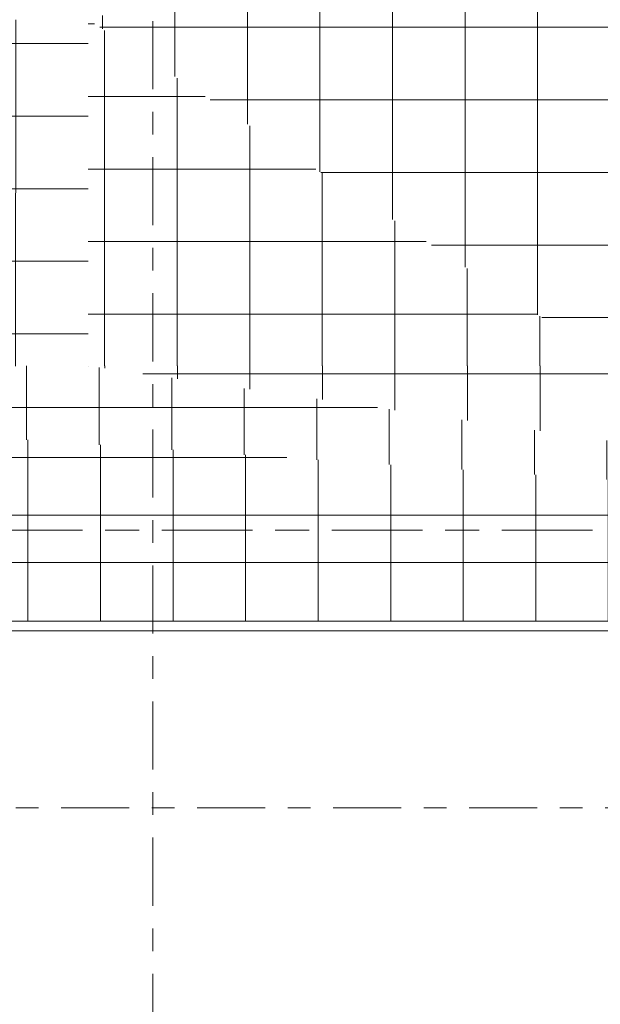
# Model space of a CAD drawing. Header units: metres. Extents: x 2 to 165, y -54 to 869.
# Tile 97 of 106: x 73.58 to 76.14, y 9.89 to 14.23. Entities that reach past the tile are written whole.
import ezdxf

# ---------------------------------------------------------------- set-up
doc = ezdxf.new("R2010")
doc.units = ezdxf.units.M
doc.linetypes.add('_Rasterlinie_', pattern=[0.75, 0.4, -0.1, 0.15, -0.1])
doc.linetypes.add('_Schnittlinie_', pattern=[0.6, 0.3, -0.1, 0.1, -0.1])
for name, color, linetype, lineweight in [('A_Bem', 7, 'Continuous', 5), ('A_Bem-100', 7, 'Continuous', 5), ('A_Geschossdecken', 7, 'Continuous', 5), ('A_Geschossdecken_Oberflächenschraffur', 7, 'Continuous', 5), ('A_Raster', 128, 'Continuous', 5), ('A_Symbol-S_A', 172, 'Continuous', 5)]:
    doc.layers.add(name, color=color, linetype=linetype, lineweight=lineweight)
doc.styles.add('ISOCPEUR', font='isocpeur.ttf', dxfattribs={"width": 0.8, "height": 0.25})
doc.dimstyles.new('BLB-Standard_2_5_Aussen_maskiert_1', dxfattribs={"dimscale": 0.3048, "dimtxt": 0.2489952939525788, "dimasz": 0.4921259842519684, "dimexe": 1.328740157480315, "dimexo": 0.0625, "dimgap": 0.03280839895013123, "dimtad": 1, "dimrnd": 0.001, "dimzin": 0, "dimdsep": 46, "dimtxsty": 'ISOCPEUR', "dimblk1": 'OBLIQUE', "dimblk2": 'OBLIQUE', "dimsah": 1, "dimcen": 0.09, "dimdle": 0.1640419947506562, "dimazin": 0, "dimtfac": 1, "dimtdec": 4, "dimtix": 1, "dimtmove": 0, "dimatfit": 3, "dimfxl": 1.328740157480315, "dimfxlon": 1, "dimtvp": 1, "dimtfill": 1, "dimtolj": 1, "dimtzin": 0, "dimarcsym": 2})
pattern_1 = [(0, (56.97274615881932, 0), (0, 0.32), []), (90, (56.97274615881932, 0), (-0.32, 1.959434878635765e-17), [])]
pattern_2 = [(359.996, (56.98074615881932, 0.094), (2.234021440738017e-05, 0.3199999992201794), []), (90, (56.98074615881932, 0.094), (-0.32, 1.959434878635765e-17), [])]
pattern_3 = [(359.9949999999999, (56.98074615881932, 0.121), (2.792526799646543e-05, 0.3199999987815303), []), (90, (56.98074615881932, 0.121), (-0.32, 1.959434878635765e-17), [])]
pattern_4 = [(359.9879999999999, (56.99074615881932, 0.138), (6.702064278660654e-05, 0.3199999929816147), []), (90, (56.99074615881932, 0.138), (-0.32, 1.959434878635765e-17), [])]
pattern_5 = [(0, (56.97274615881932, 0.142), (0, 0.32), []), (90, (56.97274615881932, 0.142), (-0.32, 1.959434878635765e-17), [])]
pattern_6 = [(0.002, (56.96674615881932, 0.042), (-1.11701072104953e-05, 0.3199999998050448), []), (90, (56.96674615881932, 0.042), (-0.32, 1.959434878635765e-17), [])]
pattern_7 = [(359.982, (56.99174615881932, 0.236), (0.000100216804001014, 0.3189999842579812), []), (90, (56.99174615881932, 0.236), (-0.32, 1.959434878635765e-17), [])]

# ---------------------------------------------------------------- blocks, each defined once
blk = doc.blocks.new('Floors 1 - Floors 1-8100432-AB- E0-  OK FFB')
at = {"layer": 'A_Geschossdecken', "color": 253, "lineweight": 9}
for p, q in [((21.01708726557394, 11.58172530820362), (2.979702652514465, 11.58145886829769)), ((3.023383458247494, 11.53777870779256), (20.97340645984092, 11.53804385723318)), ((3.023383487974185, 11.53777810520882), (20.97340643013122, 11.53804325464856))]:
    blk.add_line(p, q, dxfattribs=at)
blk = doc.blocks.new('FP_55-AB- E0-  OK FFB')
at = {"layer": 'A_Geschossdecken_Oberflächenschraffur'}
for p, q in [((12.10580357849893, 12.70612926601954), (12.10584323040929, 14.23275451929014)), ((12.10580357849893, 12.70612926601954), (12.10584323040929, 14.23275451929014)), ((12.42580343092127, 12.70612624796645), (12.42584308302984, 14.23275150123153)), ((12.42580343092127, 12.70612624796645), (12.42584308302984, 14.23275150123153)), ((12.74580328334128, 12.7061232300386), (12.74584293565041, 14.23274848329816)), ((12.74580328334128, 12.7061232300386), (12.74584293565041, 14.23274848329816)), ((13.06580313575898, 12.70612021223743), (13.06584278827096, 14.23274546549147)), ((13.06580313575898, 12.70612021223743), (13.06584278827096, 14.23274546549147)), ((13.38580298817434, 12.70611719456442), (13.38584264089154, 14.23274244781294)), ((13.38580298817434, 12.70611719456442), (13.38584264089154, 14.23274244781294)), ((13.70580284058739, 12.70611417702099), (13.70584249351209, 14.232739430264)), ((13.70580284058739, 12.70611417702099), (13.70584249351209, 14.232739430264)), ((14.02580269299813, 12.70611115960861), (14.02584234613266, 14.23273641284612)), ((14.02580269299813, 12.70611115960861), (14.02584234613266, 14.23273641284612)), ((14.34580254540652, 12.70610814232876), (14.34584219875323, 14.23273339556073)), ((14.34580254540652, 12.70610814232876), (14.34584219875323, 14.23273339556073)), ((14.66580239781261, 12.70610512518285), (14.66584205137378, 14.23273037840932)), ((14.66580239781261, 12.70610512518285), (14.66584205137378, 14.23273037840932)), ((14.98580225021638, 12.70610210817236), (14.98584190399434, 14.23272736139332)), ((14.98580225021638, 12.70610210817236), (14.98584190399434, 14.23272736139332)), ((15.30580210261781, 12.70609909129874), (15.30584175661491, 14.23272434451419)), ((15.30580210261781, 12.70609909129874), (15.30584175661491, 14.23272434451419)), ((15.62580195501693, 12.70609607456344), (15.62584160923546, 14.23272132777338)), ((15.62580195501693, 12.70609607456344), (15.62584160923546, 14.23272132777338)), ((15.94580180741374, 12.70609305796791), (15.94584146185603, 14.23271831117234)), ((15.94580180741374, 12.70609305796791), (15.94584146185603, 14.23271831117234)), ((16.26580165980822, 12.70609004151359), (16.26584131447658, 14.23271529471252)), ((16.26580165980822, 12.70609004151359), (16.26584131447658, 14.23271529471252)), ((16.5858015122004, 12.70608702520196), (16.58584116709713, 14.23271227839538)), ((16.5858015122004, 12.70608702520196), (16.58584116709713, 14.23271227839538)), ((11.89491472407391, 14.1275907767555), (16.90593214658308, 14.12754352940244)), ((11.89491472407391, 14.1275907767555), (16.90593214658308, 14.12754352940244)), ((11.8949177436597, 13.80780842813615), (16.90593516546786, 13.8077611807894)), ((11.8949177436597, 13.80780842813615), (16.90593516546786, 13.8077611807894)), ((11.89492076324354, 13.48802607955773), (16.90593818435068, 13.4879788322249)), ((11.89492076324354, 13.48802607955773), (16.90593818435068, 13.4879788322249)), ((11.89492378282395, 13.16824373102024), (16.90594120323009, 13.16819648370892)), ((11.89492378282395, 13.16824373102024), (16.90594120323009, 13.16819648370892)), ((11.8949268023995, 12.84846138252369), (16.90594422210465, 12.8484141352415)), ((11.8949268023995, 12.84846138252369), (16.90594422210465, 12.8484141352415)), ((16.90580136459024, 12.70608400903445), (16.90580136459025, 12.70608400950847)), ((16.90580136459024, 12.70608400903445), (16.90580136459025, 12.70608400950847))]:
    blk.add_line(p, q, dxfattribs=at)
blk = doc.blocks.new('DIMBLOCK257-AB- E0-  OK FFB')
at = {"layer": 'A_Bem-100'}
for p, q in [((59.99612961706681, 10.03662060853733), (59.99612961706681, 9.22662060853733)), ((59.99612961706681, 9.631620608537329), (59.99612961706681, 10.03662060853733)), ((77.94615261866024, 10.03662060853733), (77.94615261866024, 9.22662060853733)), ((77.94615261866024, 9.631620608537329), (77.94615261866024, 10.03662060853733)), ((59.99612961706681, 9.631620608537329), (77.94615261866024, 9.631620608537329))]:
    blk.add_line(p, q, dxfattribs=at)
at = {"layer": 'A_Bem-100', "lineweight": 9}
for p, q in [((59.99612961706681, 9.631620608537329), (60.07112961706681, 9.706620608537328)), ((77.94615261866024, 9.631620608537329), (78.02115261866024, 9.706620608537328)), ((59.99612961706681, 9.631620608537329), (59.92112961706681, 9.556620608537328)), ((77.94615261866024, 9.631620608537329), (77.87115261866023, 9.556620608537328))]:
    blk.add_line(p, q, dxfattribs=at)
at = {"layer": 'A_Bem-100', "color": 0, "insert": (68.68232556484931, 9.96823454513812), "char_height": 0.25, "width": 0.6931573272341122, "attachment_point": 1, "line_spacing_factor": 1.149209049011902, "style": 'ISOCPEUR', "bg_fill": 3, "box_fill_scale": 1.25, "bg_fill_color": 256, "bg_fill_true_color": 13158600, "bg_fill_transparency": 0}
blk.add_mtext('17,95', dxfattribs=at)
blk = doc.blocks.new('_Oblique')
at = {"color": 0, "linetype": 'ByBlock', "lineweight": -2}
blk.add_line((-0.5, -0.5), (0.5, 0.5), dxfattribs=at)

msp = doc.modelspace()

# ---------------------------------------------------------------- hatches: boundary and pattern name
at = {"layer": 'A_Geschossdecken_Oberflächenschraffur'}
h = msp.add_hatch(dxfattribs=at)
h.set_pattern_fill('FP_429', color=256, style=0, pattern_type=2)
h.set_pattern_definition(pattern_2)
h.paths.add_polyline_path([(76.2051932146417, 14.23300997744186), (78.41211052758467, 15.52380217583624), (78.2922466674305, 15.5237245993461), (73.87867731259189, 14.23300997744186), (74.35478193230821, 14.23300997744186)], flags=0)
h = msp.add_hatch(dxfattribs=at)
h.set_pattern_fill('FP_429', color=256, style=0, pattern_type=2)
h.set_pattern_definition(pattern_2)
h.paths.add_polyline_path([(76.2051932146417, 14.23300997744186), (78.41211052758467, 15.52380217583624), (78.2922466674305, 15.5237245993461), (73.87867731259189, 14.23300997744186), (74.35478193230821, 14.23300997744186)], flags=0)
h = msp.add_hatch(dxfattribs=at)
h.set_pattern_fill('FP_495', color=256, style=0, pattern_type=2)
h.set_pattern_definition(pattern_3)
h.paths.add_polyline_path([(76.2051932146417, 12.70638472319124), (76.2051932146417, 14.23300997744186), (73.87867731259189, 14.23300997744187), (75.22313167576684, 13.3507989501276)], flags=0)
h = msp.add_hatch(dxfattribs=at)
h.set_pattern_fill('FP_495', color=256, style=0, pattern_type=2)
h.set_pattern_definition(pattern_3)
h.paths.add_polyline_path([(76.2051932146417, 12.70638472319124), (76.2051932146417, 14.23300997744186), (73.87867731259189, 14.23300997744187), (75.22313167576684, 13.3507989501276)], flags=0)
h = msp.add_hatch(dxfattribs=at)
h.set_pattern_fill('FP_496', color=256, style=0, pattern_type=2)
h.set_pattern_definition(pattern_4)
h.paths.add_polyline_path([(76.2051932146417, 12.70638472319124), (73.87867731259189, 14.23300997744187), (73.87867731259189, 12.70638472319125), (75.75605644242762, 12.70638472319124)], flags=0)
h = msp.add_hatch(dxfattribs=at)
h.set_pattern_fill('FP_496', color=256, style=0, pattern_type=2)
h.set_pattern_definition(pattern_4)
h.paths.add_polyline_path([(76.2051932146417, 12.70638472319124), (73.87867731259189, 14.23300997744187), (73.87867731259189, 12.70638472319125), (75.75605644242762, 12.70638472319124)], flags=0)
h = msp.add_hatch(dxfattribs=at)
h.set_pattern_fill('FP_509', color=256, style=0, pattern_type=2)
h.set_pattern_definition(pattern_5)
h.paths.add_polyline_path([(59.51612961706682, 12.04777161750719), (78.45615261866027, 12.04805139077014), (68.86765988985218, 12.70638472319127), (59.52010206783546, 12.04805139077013)], flags=0)
h = msp.add_hatch(dxfattribs=at)
h.set_pattern_fill('FP_509', color=256, style=0, pattern_type=2)
h.set_pattern_definition(pattern_5)
h.paths.add_polyline_path([(59.51612961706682, 12.04777161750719), (78.45615261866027, 12.04805139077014), (68.86765988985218, 12.70638472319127), (59.52010206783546, 12.04805139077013)], flags=0)
h = msp.add_hatch(dxfattribs=at)
h.set_pattern_fill('FP_510', color=256, style=0, pattern_type=2)
h.set_pattern_definition(pattern_6)
h.paths.add_polyline_path([(78.45615261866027, 12.04805139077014), (73.87867731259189, 12.70638472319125), (68.86765988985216, 12.70638472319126), (78.42895708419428, 12.04991860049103)], flags=0)
h = msp.add_hatch(dxfattribs=at)
h.set_pattern_fill('FP_510', color=256, style=0, pattern_type=2)
h.set_pattern_definition(pattern_6)
h.paths.add_polyline_path([(78.45615261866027, 12.04805139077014), (73.87867731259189, 12.70638472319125), (68.86765988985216, 12.70638472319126), (78.42895708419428, 12.04991860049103)], flags=0)
h = msp.add_hatch(dxfattribs=at)
h.set_pattern_fill('FP_515', color=256, style=0, pattern_type=2)
h.set_pattern_definition(pattern_7)
h.paths.add_polyline_path([(78.45615261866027, 12.04805139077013), (76.2051932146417, 12.70638472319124), (73.87867731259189, 12.70638472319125), (77.94615261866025, 12.12139968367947)], flags=0)
h = msp.add_hatch(dxfattribs=at)
h.set_pattern_fill('FP_515', color=256, style=0, pattern_type=2)
h.set_pattern_definition(pattern_7)
h.paths.add_polyline_path([(78.45615261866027, 12.04805139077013), (76.2051932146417, 12.70638472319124), (73.87867731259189, 12.70638472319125), (77.94615261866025, 12.12139968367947)], flags=0)
h = msp.add_hatch(dxfattribs=at)
h.set_pattern_fill('FP_4', color=9, style=0, pattern_type=2)
h.set_pattern_definition(pattern_1)
h.paths.add_polyline_path([(77.20717122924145, -14.00694860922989), (77.20717122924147, 7.181479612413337), (78.45615261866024, 7.181479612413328), (78.45615261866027, 12.04805139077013), (59.51612961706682, 12.04777161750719), (59.51612961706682, -13.9725379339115), (61.88322687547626, -13.97690764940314), (61.88322687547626, -13.51082207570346), (59.95244881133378, -13.50706653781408), (59.95244881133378, -12.528946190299), (59.78244881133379, -12.52913298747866), (59.78244881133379, -11.67177085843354), (59.95244881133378, -11.67158406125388), (59.95244881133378, 0.2125698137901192), (59.78244881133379, 0.2125698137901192), (59.78244881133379, 1.064637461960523), (59.95244881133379, 1.064824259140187), (59.95244881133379, 3.968107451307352), (59.75244881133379, 3.968107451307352), (59.75244881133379, 4.826546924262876), (59.95244881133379, 4.826546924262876), (59.95244881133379, 9.725405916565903), (59.75244881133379, 9.725405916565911), (59.75244881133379, 10.57885445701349), (59.95244881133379, 10.57885445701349), (59.95244881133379, 11.5814588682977), (77.98983342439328, 11.58172530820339), (77.98983342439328, 7.736411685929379), (76.74085203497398, 7.736411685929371), (76.74085203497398, 4.832930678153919), (76.94085203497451, 4.832930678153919), (76.94085203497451, 3.974342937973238), (76.740852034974, 3.974342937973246), (76.740852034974, -4.671050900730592), (76.9408520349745, -4.671050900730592), (76.9408520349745, -5.523412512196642), (76.74085203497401, -5.523412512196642), (76.74085203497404, -13.50931303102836), (77.1982809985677, -13.64919263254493), (77.19602269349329, -14.00502560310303), (76.79128588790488, -14.00442826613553), (76.70525916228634, -13.53965226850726), (74.8288821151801, -13.53600254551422), (74.8288821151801, -14.00232262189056), (76.60005646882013, -14.00576771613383)], flags=0)
h.paths.add_polyline_path([(74.37435813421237, -14.00143853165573), (74.37435813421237, -13.53511845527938), (73.76028947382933, -13.53392403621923), (73.76028947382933, -14.00024411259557), (74.35478193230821, -14.00140045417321)], flags=0)
h.paths.add_polyline_path([(72.96528947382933, -13.99869776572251), (72.96528947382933, -13.53237768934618), (72.33261841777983, -13.53114708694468), (72.33261841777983, -13.99746716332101)], flags=0)
h.paths.add_polyline_path([(71.8780944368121, -13.99658307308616), (71.8780944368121, -13.53026299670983), (69.83452940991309, -13.52628807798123), (69.83452940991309, -13.99260815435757), (69.86423285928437, -13.99266593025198)], flags=0)
h.paths.add_polyline_path([(69.38000542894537, -13.99172406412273), (69.38000542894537, -13.5254039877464), (67.33236789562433, -13.52142114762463), (67.33236789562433, -13.98774122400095), (69.26552465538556, -13.99150138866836)], flags=0)
h.paths.add_polyline_path([(66.87784391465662, -13.98685713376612), (66.87784391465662, -13.5205370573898), (64.83910165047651, -13.51657151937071), (64.83910165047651, -13.98289159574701)], flags=0)
h.paths.add_polyline_path([(64.38457766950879, -13.98200750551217), (64.3845776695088, -13.51568742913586), (62.33775085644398, -13.51170616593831), (62.33775085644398, -13.9780262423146)], flags=0)
h = msp.add_hatch(dxfattribs=at)
h.set_pattern_fill('FP_4', color=9, style=0, pattern_type=2)
h.set_pattern_definition(pattern_1)
h.paths.add_polyline_path([(77.20717122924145, -14.00694860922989), (77.20717122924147, 7.181479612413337), (78.45615261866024, 7.181479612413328), (78.45615261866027, 12.04805139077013), (59.51612961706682, 12.04777161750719), (59.51612961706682, -13.9725379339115), (61.88322687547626, -13.97690764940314), (61.88322687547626, -13.51082207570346), (59.95244881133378, -13.50706653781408), (59.95244881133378, -12.528946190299), (59.78244881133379, -12.52913298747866), (59.78244881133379, -11.67177085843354), (59.95244881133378, -11.67158406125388), (59.95244881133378, 0.2125698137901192), (59.78244881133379, 0.2125698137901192), (59.78244881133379, 1.064637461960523), (59.95244881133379, 1.064824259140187), (59.95244881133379, 3.968107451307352), (59.75244881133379, 3.968107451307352), (59.75244881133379, 4.826546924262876), (59.95244881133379, 4.826546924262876), (59.95244881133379, 9.725405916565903), (59.75244881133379, 9.725405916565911), (59.75244881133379, 10.57885445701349), (59.95244881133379, 10.57885445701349), (59.95244881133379, 11.5814588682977), (77.98983342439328, 11.58172530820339), (77.98983342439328, 7.736411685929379), (76.74085203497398, 7.736411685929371), (76.74085203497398, 4.832930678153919), (76.94085203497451, 4.832930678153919), (76.94085203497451, 3.974342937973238), (76.740852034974, 3.974342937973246), (76.740852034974, -4.671050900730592), (76.9408520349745, -4.671050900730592), (76.9408520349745, -5.523412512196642), (76.74085203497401, -5.523412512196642), (76.74085203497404, -13.50931303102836), (77.1982809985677, -13.64919263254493), (77.19602269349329, -14.00502560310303), (76.79128588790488, -14.00442826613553), (76.70525916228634, -13.53965226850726), (74.8288821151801, -13.53600254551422), (74.8288821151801, -14.00232262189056), (76.60005646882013, -14.00576771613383)], flags=0)
h.paths.add_polyline_path([(74.37435813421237, -14.00143853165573), (74.37435813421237, -13.53511845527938), (73.76028947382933, -13.53392403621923), (73.76028947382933, -14.00024411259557), (74.35478193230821, -14.00140045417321)], flags=0)
h.paths.add_polyline_path([(72.96528947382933, -13.99869776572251), (72.96528947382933, -13.53237768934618), (72.33261841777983, -13.53114708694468), (72.33261841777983, -13.99746716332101)], flags=0)
h.paths.add_polyline_path([(71.8780944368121, -13.99658307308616), (71.8780944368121, -13.53026299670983), (69.83452940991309, -13.52628807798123), (69.83452940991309, -13.99260815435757), (69.86423285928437, -13.99266593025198)], flags=0)
h.paths.add_polyline_path([(69.38000542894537, -13.99172406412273), (69.38000542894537, -13.5254039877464), (67.33236789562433, -13.52142114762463), (67.33236789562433, -13.98774122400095), (69.26552465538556, -13.99150138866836)], flags=0)
h.paths.add_polyline_path([(66.87784391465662, -13.98685713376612), (66.87784391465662, -13.5205370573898), (64.83910165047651, -13.51657151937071), (64.83910165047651, -13.98289159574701)], flags=0)
h.paths.add_polyline_path([(64.38457766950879, -13.98200750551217), (64.3845776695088, -13.51568742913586), (62.33775085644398, -13.51170616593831), (62.33775085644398, -13.9780262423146)], flags=0)

# ---------------------------------------------------------------- linework, layer by layer
at = {"layer": 'A_Geschossdecken', "color": 253, "lineweight": 9}
for p, q in [((59.51612961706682, 12.04777161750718), (78.45615261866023, 12.04805139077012)), ((77.94615261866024, 11.53804385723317), (59.99612961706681, 11.53777870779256))]:
    msp.add_line(p, q, dxfattribs=at)
at = {"layer": 'A_Raster', "linetype": '_Rasterlinie_', "lineweight": 9}
msp.add_line((88.10314160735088, 11.98159623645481), (15.51948151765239, 11.98159623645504), dxfattribs=at)
at = {"layer": 'A_Symbol-S_A', "linetype": '_Schnittlinie_', "lineweight": 9}
for p, q in [((74.16381698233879, -32.27344745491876), (74.16381698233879, 28.65839142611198)), ((22.15868762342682, 10.75869708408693), (86.62628000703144, 10.75869708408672))]:
    msp.add_line(p, q, dxfattribs=at)

# ---------------------------------------------------------------- block references
at = {"layer": 'A_Geschossdecken', "color": 253, "lineweight": 9}
for name in ['FP_55-AB- E0-  OK FFB', 'Floors 1 - Floors 1-8100432-AB- E0-  OK FFB']:
    msp.add_blockref(name, (56.97274615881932, 0), dxfattribs=at)

# ---------------------------------------------------------------- next in the draw order: dimensions: what is measured, and where the dimension line sits
at = {"layer": 'A_Bem'}
dim = msp.add_linear_dim(base=(77.94615261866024, 9.631620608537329), p1=(59.99612961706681, 10.03662060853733), p2=(77.94615261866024, 10.03662060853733), dimstyle='BLB-Standard_2_5_Aussen_maskiert_1', override={"dimpost": '<>', "dimfxl": 17.95002300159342}, dxfattribs=at)
dim.commit()
dim.dimension.update_dxf_attribs({"geometry": 'DIMBLOCK257-AB- E0-  OK FFB', "text_midpoint": (68.97114111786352, 9.766620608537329)})

doc.saveas('drawing.dxf')
